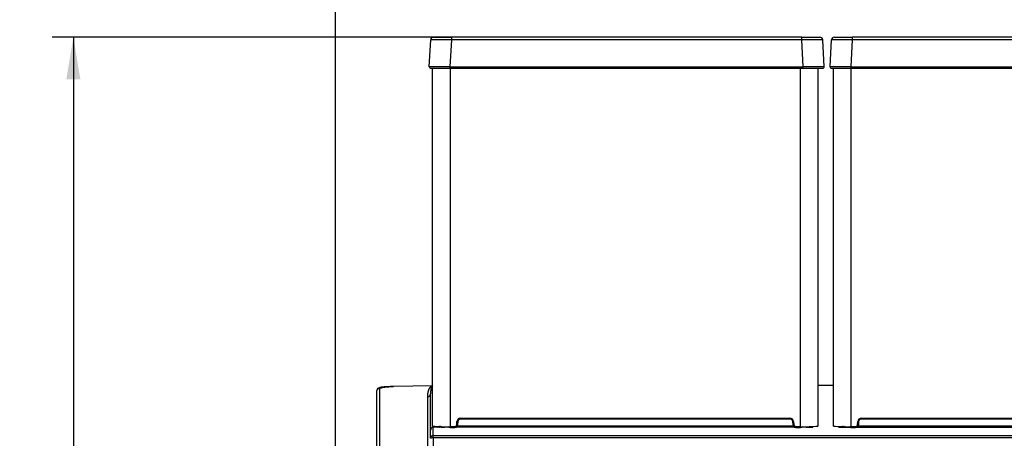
# Model space of a CAD drawing. Header units: millimetres. Extents: x 70 to 350, y 17 to 416.
# Tile 18 of 35: x 70 to 140, y 252 to 282. Entities that reach past the tile are written whole.
import ezdxf
from ezdxf.enums import TextEntityAlignment as Align

# ---------------------------------------------------------------- set-up
doc = ezdxf.new("R2010")
doc.units = ezdxf.units.MM
for name, color, linetype in [('128.969_TRÄGER_Z', 7, 'Continuous'), ('129.004_BOHNENBE', 7, 'Continuous'), ('129.006_BOHNENBE', 7, 'Continuous'), ('Standard', 7, 'Continuous')]:
    doc.layers.add(name, color=color, linetype=linetype)
doc.styles.add('SEACAD_Arial', font='arial.ttf')
doc.dimstyles.new('ISO_(mm)', dxfattribs={"dimtxt": 3, "dimasz": 3, "dimexe": 1.5, "dimexo": 0, "dimgap": 0.75, "dimtad": 1, "dimlfac": 5, "dimtxsty": 'SEACAD_Arial', "dimblk1": '_SE_FILLED', "dimblk2": '_SE_FILLED', "dimsah": 1, "dimcen": 1.5, "dimadec": 0, "dimazin": 0, "dimtfac": 0.5, "dimtmove": 0, "dimatfit": 3, "dimfxl": 1, "dimarcsym": 0})

# ---------------------------------------------------------------- blocks, each defined once
blk = doc.blocks.new('SE')
at = {"layer": '128.969_TRÄGER_Z', "color": 7, "linetype": 'Continuous'}
for p, q in [((95.117, 249.702), (95.117, 255.63)), ((95.314, 255.83), (95.314, 249.902)), ((99.028, 255.968), (96.296, 255.917)), ((99.028, 255.968), (96.296, 255.917)), ((98.917, 252.829), (98.917, 255.396)), ((99.028, 255.968), (99.066, 255.972)), ((99.048, 255.97), (99.028, 255.968)), ((99.042, 255.968), (99.048, 255.97)), ((99.061, 255.972), (99.048, 255.971)), ((99.061, 255.972), (99.066, 255.972)), ((127.465, 255.989), (126.369, 255.989)), ((127.465, 255.989), (126.369, 255.989)), ((98.721, 249.957), (98.721, 255.196)), ((98.917, 252.254), (98.917, 252.829)), ((99.102, 253.112), (99.102, 253.034)), ((99.534, 253.045), (99.117, 253.035)), ((99.117, 252.454), (99.117, 253.035)), ((99.673, 253.04), (99.534, 253.045)), ((100.209, 253.047), (99.913, 253.039)), ((124.675, 253.042), (100.759, 253.042)), ((100.816, 253.139), (124.622, 253.139)), ((124.675, 253.042), (124.675, 253.067)), ((125.521, 253.039), (125.225, 253.047)), ((128.313, 253.039), (128.609, 253.047)), ((129.159, 253.067), (129.159, 253.042)), ((129.159, 253.042), (153.075, 253.042)), ((129.212, 253.139), (153.018, 253.139)), ((99.117, 252.454), (154.717, 252.454)), ((99.117, 252.279), (99.117, 252.454)), ((99.117, 252.279), (99.117, 215.16)), ((154.717, 252.279), (99.117, 252.279))]:
    blk.add_line(p, q, dxfattribs=at)
for centre, radius, start, end in [((95.317, 255.63), 0.2, 90.92852, 179.93176), ((98.624, 255.823), 2.33, 177.6851, 177.69229), ((98.717, 255.396), 0.2, 270.92907, 359.93121), ((99.799, 257.963), 4.925, 268.53021, 271.32688), ((100.745, 281.326), 28.285, 268.91433, 269.11074), ((100.745, 281.326), 28.285, 269.95499, 270.02964), ((32.137, 253.09), 68.622, 359.95961, 359.97796), ((124.69, 281.326), 28.285, 269.97036, 270.05312), ((124.69, 281.326), 28.285, 270.8973, 271.08567), ((125.635, 257.963), 4.924, 268.67311, 271.4703), ((125.691, 256.709), 3.67, 271.09788, 274.74779), ((125.999, 253.15), 0.0986, 218.52353, 267.632), ((127.835, 253.15), 0.0986, 272.4083, 321.46547), ((128.143, 256.71), 3.671, 265.25364, 268.90231), ((128.199, 257.963), 4.925, 268.53039, 271.32685), ((129.145, 281.326), 28.285, 268.91433, 269.10269), ((129.145, 281.326), 28.285, 269.94688, 270.02964)]:
    blk.add_arc(centre, radius, start, end, dxfattribs=at)
for centre, major_axis, ratio, start_param, end_param in [((99.106, 255.789), (0.056, -0.193), 0.935752, 3.158832, 3.338334), ((99.117, 252.835), (0.141, 0.146), 0.975252, 0.779288, 2.349853), ((100.209, 253.147), (0.0025, -0.1), 0.573456, 5.44362, 6.23956), ((125.225, 253.147), (-0.0025, -0.1), 0.573456, 0.043626, 0.839207), ((128.609, 253.147), (0.0025, -0.1), 0.573456, 5.43455, 6.23956), ((99.117, 252.254), (-0.2, 0), 0.999362, 4.712389, 6.283185), ((99.117, 252.254), (0.2, 0), 0.121869, 1.570796, 3.141593)]:
    blk.add_ellipse(centre, major_axis=major_axis, ratio=ratio, start_param=start_param, end_param=end_param, dxfattribs=at)
for points, degree, knots in [([(96.295, 255.905), (96.139, 255.896), (95.938, 255.883), (95.672, 255.854), (95.493, 255.829), (95.343, 255.8), (95.229, 255.769), (95.152, 255.736), (95.138, 255.716), (95.132, 255.704)], 3, [0, 0, 0, 0, 0.239928, 0.36309, 0.487892, 0.61411, 0.741601, 0.870271, 1, 1, 1, 1]), ([(96.296, 255.917), (96.199, 255.915), (96.104, 255.912), (96.008, 255.909), (95.919, 255.904), (95.829, 255.9), (95.749, 255.895), (95.669, 255.89), (95.6, 255.884), (95.532, 255.878), (95.478, 255.871), (95.425, 255.864), (95.388, 255.857), (95.351, 255.851), (95.332, 255.844), (95.314, 255.837), (95.314, 255.83)], 2, [0, 0, 0, 0.125, 0.125, 0.25, 0.25, 0.375, 0.375, 0.5, 0.5, 0.625, 0.625, 0.75, 0.75, 0.875, 0.875, 1, 1, 1]), ([(98.721, 255.196), (98.721, 255.333), (98.743, 255.461), (98.765, 255.589), (98.807, 255.695), (98.849, 255.8), (98.906, 255.87), (98.934, 255.905), (98.965, 255.93), (98.996, 255.954), (99.028, 255.968)], 2, [0, 0, 0, 0.25, 0.25, 0.5, 0.5, 0.75, 0.75, 0.875, 0.875, 1, 1, 1]), ([(98.92, 255.504), (98.919, 255.49), (98.918, 255.454), (98.917, 255.418), (98.917, 255.396)], 3, [0.8113754, 0.8113754, 0.8113754, 0.8113754, 0.8822709, 1, 1, 1, 1]), ([(99.066, 255.972), (99.064, 255.97), (99.059, 255.966), (99.052, 255.961), (99.045, 255.954), (99.038, 255.947), (99.031, 255.938), (99.025, 255.929), (99.014, 255.912), (99, 255.886), (98.984, 255.848), (98.965, 255.794), (98.946, 255.719), (98.933, 255.641), (98.925, 255.571), (98.922, 255.53), (98.92, 255.507), (98.92, 255.504)], 3, [0, 0, 0, 0, 0.0083146, 0.0181517, 0.0295123, 0.0423972, 0.0568068, 0.0727414, 0.0902013, 0.144017, 0.20908, 0.2853915, 0.4258296, 0.6001005, 0.6899498, 0.7939035, 0.8113754, 0.8113754, 0.8113754, 0.8113754]), ([(99.455, 253.045), (99.445, 253.046), (99.444, 253.047), (99.444, 253.048), (99.453, 253.049), (99.457, 253.05), (99.461, 253.05)], 2, [0, 0, 0, 0.25, 0.25, 0.5, 0.5, 0.5847506, 0.5847506, 0.5847506]), ([(99.534, 253.045), (99.566, 253.046), (99.59, 253.074), (99.614, 253.102), (99.614, 253.143)], 2, [0, 0, 0, 0.5, 0.5, 1, 1, 1]), ([(99.673, 253.04), (99.688, 253.041), (99.704, 253.051), (99.719, 253.074), (99.722, 253.079), (99.724, 253.085)], 3, [0, 0, 0, 0, 0.5, 0.5, 0.6277578, 0.6277578, 0.6277578, 0.6277578]), ([(99.913, 253.039), (99.898, 253.04), (99.884, 253.051), (99.871, 253.073), (99.869, 253.077), (99.867, 253.082)], 3, [0, 0, 0, 0, 0.5, 0.5, 0.605633, 0.605633, 0.605633, 0.605633]), ([(100.209, 253.047), (100.221, 253.048), (100.233, 253.058), (100.242, 253.077), (100.243, 253.078), (100.243, 253.079)], 3, [0, 0, 0, 0, 0.5, 0.5, 0.5271142, 0.5271142, 0.5271142, 0.5271142]), ([(125.225, 253.047), (125.213, 253.048), (125.201, 253.058), (125.192, 253.077), (125.192, 253.078), (125.191, 253.079)], 3, [0, 0, 0, 0, 0.5, 0.5, 0.5258674, 0.5258674, 0.5258674, 0.5258674]), ([(125.521, 253.039), (125.536, 253.04), (125.55, 253.051), (125.563, 253.073), (125.565, 253.077), (125.567, 253.082)], 3, [0, 0, 0, 0, 0.5, 0.5, 0.6059889, 0.6059889, 0.6059889, 0.6059889]), ([(125.762, 253.04), (125.746, 253.041), (125.73, 253.052), (125.715, 253.074), (125.713, 253.079), (125.71, 253.084)], 3, [0, 0, 0, 0, 0.5, 0.5, 0.6262014, 0.6262014, 0.6262014, 0.6262014]), ([(125.97, 253.06), (125.97, 253.06), (125.97, 253.061), (125.966, 253.062), (125.96, 253.065), (125.952, 253.07), (125.942, 253.077), (125.934, 253.084), (125.93, 253.088), (125.929, 253.09)], 3, [0.4293312, 0.4293312, 0.4293312, 0.4293312, 0.4846025, 0.5426798, 0.5943431, 0.6416353, 0.687922, 0.7362044, 0.7562396, 0.7562396, 0.7562396, 0.7562396]), ([(125.971, 253.058), (125.987, 253.057), (125.996, 253.056), (126.006, 253.055), (126.006, 253.054), (126.006, 253.053), (125.995, 253.052)], 2, [0.2750539, 0.2750539, 0.2750539, 0.5000975, 0.5000975, 0.7501463, 0.7501463, 1, 1, 1]), ([(127.839, 253.052), (127.828, 253.053), (127.828, 253.054), (127.828, 253.055), (127.838, 253.056), (127.842, 253.057), (127.846, 253.057)], 2, [0.0002805, 0.0002805, 0.0002805, 0.25, 0.25, 0.5, 0.5, 0.5903335, 0.5903335, 0.5903335]), ([(127.904, 253.089), (127.9, 253.084), (127.891, 253.075), (127.876, 253.066), (127.863, 253.061), (127.853, 253.058), (127.847, 253.057), (127.847, 253.057), (127.847, 253.057)], 3, [0.2297283, 0.2297283, 0.2297283, 0.2297283, 0.3023273, 0.3555054, 0.4053968, 0.4538359, 0.5063549, 0.5519312, 0.5519312, 0.5519312, 0.5519312]), ([(128.135, 253.138), (128.134, 253.113), (128.127, 253.088), (128.104, 253.052), (128.088, 253.041), (128.073, 253.04)], 3, [0, 0, 0, 0, 0.5, 0.5, 1, 1, 1, 1]), ([(128.256, 253.138), (128.256, 253.112), (128.263, 253.087), (128.284, 253.051), (128.298, 253.04), (128.313, 253.039)], 3, [0, 0, 0, 0, 0.5, 0.5, 1, 1, 1, 1]), ([(128.643, 253.079), (128.643, 253.078), (128.642, 253.077), (128.633, 253.058), (128.621, 253.048), (128.609, 253.047)], 3, [0.4741301, 0.4741301, 0.4741301, 0.4741301, 0.5, 0.5, 1, 1, 1, 1])]:
    blk.add_open_spline(points, degree=degree, knots=knots, dxfattribs=at)
at = {"layer": '129.004_BOHNENBE', "color": 7, "linetype": 'Continuous'}
for p, q in [((98.835, 278.569), (98.934, 280.474)), ((99.134, 280.663), (100.422, 280.663)), ((100.322, 278.569), (100.422, 280.474)), ((125.216, 280.663), (100.422, 280.663)), ((100.422, 280.474), (100.422, 280.663)), ((125.216, 280.474), (100.422, 280.474)), ((125.216, 280.663), (126.504, 280.663)), ((125.216, 280.474), (125.216, 280.663)), ((125.316, 278.569), (125.216, 280.474)), ((126.804, 278.569), (126.704, 280.474)), ((127.231, 278.569), (127.33, 280.474)), ((127.53, 280.663), (128.818, 280.663)), ((128.718, 278.569), (128.818, 280.474)), ((153.612, 280.663), (128.818, 280.663)), ((128.818, 280.474), (128.818, 280.663)), ((153.612, 280.474), (128.818, 280.474)), ((98.934, 278.463), (100.322, 278.463)), ((100.322, 278.569), (125.316, 278.569)), ((100.322, 278.463), (100.322, 278.569)), ((100.322, 278.463), (125.316, 278.463)), ((125.316, 278.463), (125.316, 278.569)), ((125.316, 278.463), (126.704, 278.463)), ((127.33, 278.463), (128.718, 278.463)), ((128.718, 278.569), (153.712, 278.569)), ((128.718, 278.463), (128.718, 278.569)), ((128.718, 278.463), (153.712, 278.463))]:
    blk.add_line(p, q, dxfattribs=at)
for centre, radius, start, end in [((99.134, 280.463), 0.2, 90, 177), ((99.678, 241.804), 38.677, 88.89781, 91.10219), ((125.96, 241.804), 38.677, 88.89781, 91.10219), ((126.504, 280.463), 0.2, 3, 90), ((127.53, 280.463), 0.2, 90, 177), ((128.074, 241.804), 38.677, 88.89781, 91.10219), ((98.934, 278.563), 0.1, 177, 270), ((126.704, 278.563), 0.1, 270, 3), ((127.33, 278.563), 0.1, 177, 270)]:
    blk.add_arc(centre, radius, start, end, dxfattribs=at)
for points in [[(100.322, 278.569), (99.933, 278.57), (99.157, 278.572), (98.835, 278.57), (98.835, 278.569)], [(126.804, 278.569), (126.804, 278.57), (126.481, 278.572), (125.706, 278.57), (125.316, 278.569)], [(128.718, 278.569), (128.329, 278.57), (127.553, 278.572), (127.231, 278.57), (127.231, 278.569)]]:
    blk.add_open_spline(points, degree=3, dxfattribs=at)
at = {"layer": '129.006_BOHNENBE', "color": 7, "linetype": 'Continuous'}
for p, q in [((99.069, 278.463), (100.309, 278.463)), ((99.069, 253.121), (99.069, 278.463)), ((100.309, 278.463), (100.322, 278.463)), ((100.309, 278.463), (100.309, 253.079)), ((125.129, 253.079), (125.129, 278.463)), ((126.369, 278.463), (126.369, 253.121)), ((127.465, 278.463), (128.705, 278.463)), ((127.465, 253.121), (127.465, 278.463)), ((128.705, 278.463), (128.718, 278.463)), ((128.705, 278.463), (128.705, 253.079)), ((100.774, 253.207), (100.794, 253.442)), ((100.774, 253.207), (100.834, 253.201)), ((100.854, 253.436), (100.794, 253.442)), ((100.854, 253.436), (100.834, 253.201)), ((101.053, 253.679), (124.385, 253.679)), ((101.053, 253.679), (101.053, 253.619)), ((124.385, 253.619), (101.053, 253.619)), ((124.385, 253.619), (124.385, 253.679)), ((124.644, 253.442), (124.584, 253.436)), ((124.604, 253.201), (124.584, 253.436)), ((124.644, 253.442), (124.664, 253.207)), ((129.17, 253.207), (129.19, 253.442)), ((129.17, 253.207), (129.23, 253.201)), ((129.25, 253.436), (129.19, 253.442)), ((129.25, 253.436), (129.23, 253.201)), ((129.449, 253.679), (152.781, 253.679)), ((129.449, 253.679), (129.449, 253.619)), ((152.781, 253.619), (129.449, 253.619)), ((100.309, 253.079), (100.634, 253.079)), ((100.309, 253.019), (100.634, 253.019)), ((124.804, 253.079), (125.129, 253.079)), ((124.804, 253.079), (124.804, 253.019)), ((124.804, 253.019), (125.129, 253.019)), ((125.129, 253.079), (125.129, 253.019)), ((128.705, 253.079), (129.03, 253.079)), ((128.705, 253.019), (129.03, 253.019))]:
    blk.add_line(p, q, dxfattribs=at)
for centre, radius, start, end in [((100.634, 253.219), 0.2, 270.02514, 354.98625), ((101.054, 253.419), 0.26, 90.06767, 174.96551), ((101.054, 253.419), 0.2, 90.06061, 174.99452), ((124.384, 253.419), 0.26, 5.03442, 89.93221), ((124.384, 253.419), 0.2, 5.00548, 89.9394), ((124.454, 255.26), 2.064, 274.17143, 275.83686), ((124.804, 253.219), 0.2, 185.01375, 269.97486), ((129.03, 253.219), 0.2, 270.02514, 354.98625), ((129.45, 253.419), 0.26, 90.06767, 174.96551), ((129.45, 253.419), 0.2, 90.06061, 174.99452), ((100.012, 262.585), 9.511, 264.31184, 271.79092), ((77.708, 253.027), 22.601, 359.97865, 0.13075), ((98.804, 253.048), 1.831, 359.07965, 0.95773), ((125.425, 262.626), 9.552, 268.22488, 275.67219), ((128.408, 262.585), 9.511, 264.31184, 271.79092), ((106.104, 253.027), 22.601, 359.97865, 0.13075), ((127.2, 253.048), 1.831, 359.07965, 0.95773)]:
    blk.add_arc(centre, radius, start, end, dxfattribs=at)
for points in [[(100.634, 253.079), (100.661, 253.079), (100.685, 253.088), (100.71, 253.098), (100.729, 253.116), (100.748, 253.133), (100.76, 253.157), (100.772, 253.18), (100.774, 253.207)], [(124.664, 253.207), (124.667, 253.181), (124.678, 253.157), (124.69, 253.133), (124.709, 253.116), (124.728, 253.098), (124.753, 253.088), (124.777, 253.079), (124.804, 253.079)], [(129.03, 253.079), (129.057, 253.079), (129.081, 253.088), (129.106, 253.098), (129.125, 253.116), (129.144, 253.133), (129.156, 253.157), (129.168, 253.18), (129.17, 253.207)]]:
    blk.add_open_spline(points, degree=2, knots=[0, 0, 0, 0.25, 0.25, 0.5, 0.5, 0.75, 0.75, 1, 1, 1], dxfattribs=at)
blk = doc.blocks.new('DMBLK10')
at = {"layer": 'Standard', "linetype": 'Continuous'}
for points in [[(73.12, 277.663), (74.12, 277.663), (73.62, 280.663)], [(73.12, 154.034), (73.62, 151.034), (74.12, 154.034)]]:
    blk.add_hatch(color=7, dxfattribs=at).paths.add_polyline_path(points)
at = {"layer": 'Standard', "color": 7, "linetype": 'Continuous'}
for p, q in [((100.422, 280.663), (72.12, 280.663)), ((73.62, 280.663), (73.62, 151.034)), ((97.817, 151.034), (72.12, 151.034))]:
    blk.add_line(p, q, dxfattribs=at)
at = {"layer": 'Standard', "color": 7, "linetype": 'Continuous', "style": 'SEACAD_Arial'}
blk.add_text('648,15', height=3, rotation=90, dxfattribs=at).set_placement((69.87, 209.392), align=Align.TOP_LEFT)
blk = doc.blocks.new('_SE_FILLED')
at = {"color": 0}
blk.add_line((0, 0), (-1, 0), dxfattribs=at)
blk.add_solid([(0, 0), (-1, -0.1665), (-1, 0.1665), (0, 0)], dxfattribs=at)
blk = doc.blocks.new('DMBLK11')
at = {"layer": 'Standard', "linetype": 'Continuous'}
for points in [[(95.197, 287.568), (92.197, 287.068), (95.197, 286.568)], [(177.037, 287.568), (177.037, 286.568), (180.037, 287.068)]]:
    blk.add_hatch(color=7, dxfattribs=at).paths.add_polyline_path(points)
at = {"layer": 'Standard', "color": 7, "linetype": 'Continuous'}
for p, q in [((92.197, 215.56), (92.197, 288.568)), ((180.037, 216.858), (180.037, 288.568)), ((92.197, 287.068), (180.037, 287.068))]:
    blk.add_line(p, q, dxfattribs=at)
at = {"layer": 'Standard', "color": 7, "linetype": 'Continuous', "style": 'SEACAD_Arial'}
blk.add_text('439,2', height=3, dxfattribs=at).set_placement((130.834, 290.818), align=Align.TOP_LEFT)

msp = doc.modelspace()

# ---------------------------------------------------------------- block references
at = {"layer": 'Standard'}
msp.add_blockref('SE', (0, 0), dxfattribs=at)

# ---------------------------------------------------------------- dimensions: what is measured, and where the dimension line sits
at = {"layer": 'Standard', "color": 7, "linetype": 'Continuous'}
dim = msp.add_linear_dim(base=(180.0371, 287.0681), p1=(92.1971, 215.5602), p2=(180.0371, 216.8582), text='\\A1;<>', dimstyle='ISO_(mm)', dxfattribs=at)
dim.commit()
dim.dimension.update_dxf_attribs({"geometry": 'DMBLK11', "text_midpoint": (136.1171, 287.0681), "dimtype": 160})
dim = msp.add_linear_dim(base=(73.6196, 151.0343), p1=(125.2158, 280.6634), p2=(97.8171, 151.0343), angle=90, text='\\A1;<>', dimstyle='ISO_(mm)', dxfattribs=at)
dim.commit()
dim.dimension.update_dxf_attribs({"geometry": 'DMBLK10', "text_midpoint": (73.6196, 215.8488), "dimtype": 160})

doc.saveas('drawing.dxf')
